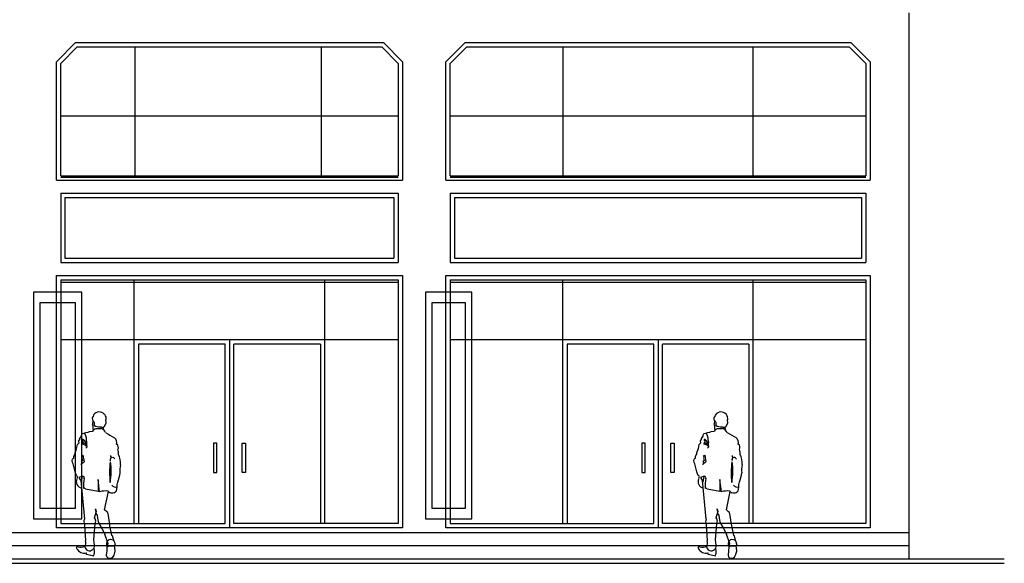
# Model space of a CAD drawing. Header units: inches. Extents: x 651 to 939, y 702 to 883.
# Tile 10 of 11: x 837 to 939, y 702 to 759. Entities that reach past the tile are written whole.
import ezdxf

# ---------------------------------------------------------------- set-up
doc = ezdxf.new("R2010")
doc.units = ezdxf.units.IN
doc.header["$MEASUREMENT"] = 0
doc.layers.add('01_EXISTING_RETAINED', color=7, linetype='Continuous', lineweight=25)
doc.layers.add('02_NEW_FACADE', color=7, linetype='Continuous', lineweight=25)

msp = doc.modelspace()

# ---------------------------------------------------------------- linework, layer by layer
at = {"layer": '01_EXISTING_RETAINED'}
for p, q in [((929.11, 702.93), (929.11, 759.58)), ((842.55, 756.49), (840.57, 754.51)), ((842.74, 756.04), (841.02, 754.32)), ((842.55, 756.49), (874.54, 756.49)), ((842.74, 756.04), (874.35, 756.04)), ((848.75, 742.66), (848.75, 756.04)), ((868.11, 742.66), (868.11, 756.04)), ((874.35, 756.04), (876.07, 754.32)), ((874.54, 756.49), (876.52, 754.51)), ((883, 756.49), (881.02, 754.51)), ((883.19, 756.04), (881.47, 754.32)), ((883, 756.49), (923.08, 756.49)), ((883.19, 756.04), (922.89, 756.04)), ((893.2, 742.66), (893.2, 756.04)), ((912.91, 742.66), (912.91, 756.04)), ((922.89, 756.04), (924.61, 754.32)), ((923.08, 756.49), (925.06, 754.51)), ((840.57, 742.21), (840.57, 754.51)), ((841.02, 742.66), (841.02, 754.32)), ((876.07, 754.32), (876.07, 742.66)), ((876.52, 754.51), (876.52, 742.21)), ((881.02, 742.21), (881.02, 754.51)), ((881.47, 742.66), (881.47, 754.32)), ((924.61, 754.32), (924.61, 742.66)), ((925.06, 754.51), (925.06, 742.21)), ((841.02, 748.9), (876.07, 748.9)), ((881.47, 748.9), (924.61, 748.9)), ((841.02, 742.66), (876.07, 742.66)), ((841.02, 742.55), (876.07, 742.55)), ((881.47, 742.66), (924.61, 742.66)), ((881.47, 742.55), (924.61, 742.55)), ((840.57, 742.21), (876.52, 742.21)), ((881.02, 742.21), (925.06, 742.21)), ((841.02, 740.86), (876.07, 740.86)), ((841.02, 740.86), (841.02, 733.67)), ((841.46, 740.41), (875.62, 740.41)), ((841.46, 740.41), (841.46, 734.12)), ((875.62, 740.41), (875.62, 734.12)), ((876.07, 740.86), (876.07, 733.67)), ((881.47, 740.86), (881.47, 733.67)), ((881.47, 740.86), (924.61, 740.86)), ((881.91, 740.41), (881.91, 734.12)), ((881.91, 740.41), (924.16, 740.41)), ((924.16, 740.41), (924.16, 734.12)), ((924.61, 740.86), (924.61, 733.67)), ((841.46, 734.12), (875.62, 734.12)), ((881.91, 734.12), (924.16, 734.12)), ((841.02, 733.67), (876.07, 733.67)), ((881.47, 733.67), (924.61, 733.67)), ((840.57, 732.32), (876.52, 732.32)), ((840.57, 706.16), (840.57, 732.32)), ((876.52, 732.32), (876.52, 706.16)), ((881.02, 706.16), (881.02, 732.32)), ((881.02, 732.32), (925.06, 732.32)), ((925.06, 732.32), (925.06, 706.16)), ((841.02, 731.87), (876.07, 731.87)), ((841.02, 731.87), (841.02, 706.61)), ((841.02, 731.63), (876.07, 731.63)), ((848.66, 706.61), (848.66, 731.87)), ((868.43, 706.61), (868.43, 731.87)), ((876.07, 731.87), (876.07, 706.61)), ((881.47, 731.87), (881.47, 706.61)), ((881.47, 731.87), (924.61, 731.87)), ((881.47, 731.63), (924.61, 731.63)), ((893.15, 706.61), (893.15, 731.87)), ((912.93, 706.61), (912.93, 731.87)), ((924.61, 731.87), (924.61, 706.61)), ((876.07, 725.66), (841.02, 725.66)), ((849.11, 725.21), (849.11, 706.61)), ((858.09, 725.21), (849.11, 725.21)), ((858.09, 706.61), (858.09, 725.21)), ((858.54, 725.66), (858.54, 706.16)), ((858.99, 706.61), (858.99, 725.21)), ((867.98, 725.21), (858.99, 725.21)), ((867.98, 725.21), (867.98, 706.61)), ((924.61, 725.66), (881.47, 725.66)), ((902.59, 725.21), (893.6, 725.21)), ((893.6, 725.21), (893.6, 706.61)), ((902.59, 706.61), (902.59, 725.21)), ((903.04, 725.66), (903.04, 706.16)), ((912.48, 725.21), (903.49, 725.21)), ((903.49, 706.61), (903.49, 725.21)), ((912.48, 725.21), (912.48, 706.61)), ((844.41, 717.88), (844.38, 717.68)), ((845.59, 717.91), (845.55, 717.96)), ((845.63, 717.86), (845.59, 717.91)), ((845.67, 717.79), (845.63, 717.86)), ((845.72, 717.68), (845.67, 717.79)), ((908.97, 717.88), (908.93, 717.68)), ((910.14, 717.91), (910.11, 717.96)), ((910.18, 717.86), (910.14, 717.91)), ((910.23, 717.79), (910.18, 717.86)), ((910.27, 717.68), (910.23, 717.79)), ((844.32, 716.95), (844.27, 716.88)), ((844.27, 716.88), (844.36, 716.76)), ((844.32, 717.62), (844.28, 717.53)), ((844.28, 717.53), (844.3, 717.36)), ((844.3, 717.36), (844.36, 717.28)), ((844.38, 717.68), (844.32, 717.62)), ((844.36, 717.25), (844.32, 716.95)), ((844.36, 717.28), (844.41, 717.21)), ((844.36, 716.76), (844.36, 716.56)), ((844.41, 717.21), (844.45, 717.15)), ((844.45, 717.15), (844.5, 717.09)), ((844.5, 717.09), (844.5, 717.01)), ((844.5, 717.01), (844.5, 716.8)), ((844.5, 716.8), (844.62, 716.69)), ((845.57, 716.67), (845.74, 717.06)), ((845.7, 717.36), (845.75, 717.37)), ((845.74, 717.06), (845.7, 717.36)), ((845.74, 717.45), (845.72, 717.68)), ((845.75, 717.37), (845.74, 717.45)), ((908.87, 717.62), (908.83, 717.53)), ((908.83, 717.53), (908.85, 717.36)), ((908.87, 716.95), (908.83, 716.88)), ((908.83, 716.88), (908.92, 716.76)), ((908.85, 717.36), (908.91, 717.28)), ((908.93, 717.68), (908.87, 717.62)), ((908.92, 717.25), (908.87, 716.95)), ((908.91, 717.28), (908.96, 717.21)), ((908.92, 716.76), (908.91, 716.56)), ((908.96, 717.21), (909.01, 717.15)), ((909.01, 717.15), (909.06, 717.09)), ((909.06, 717.09), (909.05, 717.01)), ((909.05, 717.01), (909.05, 716.8)), ((909.05, 716.8), (909.17, 716.69)), ((910.12, 716.67), (910.3, 717.06)), ((910.25, 717.36), (910.3, 717.37)), ((910.3, 717.06), (910.25, 717.36)), ((910.29, 717.45), (910.27, 717.68)), ((910.3, 717.37), (910.29, 717.45)), ((843.18, 715.67), (843.19, 715.75)), ((843.19, 715.75), (843.21, 715.86)), ((843.21, 715.86), (843.28, 715.94)), ((843.28, 715.94), (843.4, 715.98)), ((843.4, 715.98), (843.5, 715.99)), ((843.5, 716), (843.62, 716.06)), ((843.5, 715.99), (843.6, 715.73)), ((843.6, 715.73), (843.66, 715.48)), ((843.62, 716.06), (843.85, 716.09)), ((843.85, 716.09), (844, 716.16)), ((844, 716.16), (844.3, 716.19)), ((844.3, 716.19), (844.41, 716.21)), ((844.36, 716.56), (844.36, 716.44)), ((844.36, 716.44), (844.48, 716.33)), ((844.62, 716.69), (844.79, 716.67)), ((844.79, 716.67), (844.95, 716.64)), ((844.95, 716.64), (845.21, 716.63)), ((845.21, 716.63), (845.33, 716.56)), ((845.33, 716.56), (845.41, 716.59)), ((845.41, 716.6), (845.57, 716.67)), ((907.73, 715.67), (907.74, 715.75)), ((907.74, 715.75), (907.77, 715.86)), ((907.77, 715.86), (907.83, 715.94)), ((907.83, 715.94), (907.96, 715.98)), ((907.96, 715.98), (908.05, 715.99)), ((908.05, 716), (908.17, 716.06)), ((908.05, 715.99), (908.16, 715.73)), ((908.16, 715.73), (908.21, 715.48)), ((908.17, 716.06), (908.41, 716.09)), ((908.41, 716.09), (908.56, 716.16)), ((908.56, 716.16), (908.85, 716.19)), ((908.85, 716.19), (908.96, 716.21)), ((908.91, 716.56), (908.92, 716.44)), ((908.92, 716.44), (909.03, 716.33)), ((909.17, 716.69), (909.34, 716.67)), ((909.34, 716.67), (909.5, 716.64)), ((909.5, 716.64), (909.76, 716.63)), ((909.76, 716.63), (909.88, 716.56)), ((909.88, 716.56), (909.96, 716.59)), ((909.97, 716.6), (910.12, 716.67)), ((842.67, 714.38), (842.77, 714.8)), ((842.77, 714.8), (842.85, 714.91)), ((842.85, 714.91), (842.93, 714.98)), ((842.88, 715.17), (842.89, 715.19)), ((842.93, 714.98), (842.88, 715.17)), ((842.89, 715.19), (842.99, 715.31)), ((842.99, 715.31), (843, 715.42)), ((843, 715.42), (843.18, 715.67)), ((843.29, 715.33), (843.26, 715.31)), ((843.26, 715.31), (843.26, 715.26)), ((843.26, 715.26), (843.33, 715.16)), ((843.27, 714.96), (843.31, 714.99)), ((843.27, 714.88), (843.27, 714.96)), ((843.3, 714.83), (843.27, 714.88)), ((843.36, 715.33), (843.29, 715.33)), ((843.64, 714.71), (843.3, 714.83)), ((843.33, 715.16), (843.31, 715)), ((843.31, 714.99), (843.41, 714.98)), ((843.42, 715.28), (843.36, 715.33)), ((843.41, 714.98), (843.61, 714.88)), ((843.5, 715.2), (843.42, 715.28)), ((843.58, 715.08), (843.5, 715.2)), ((843.68, 714.91), (843.58, 715.08)), ((843.61, 714.88), (843.68, 714.91)), ((843.64, 714.62), (843.64, 714.71)), ((843.66, 715.48), (843.67, 715.3)), ((843.67, 715.3), (843.71, 715.06)), ((843.71, 715.06), (843.71, 714.85)), ((843.71, 714.85), (843.72, 714.54)), ((857.22, 714.95), (856.87, 714.95)), ((856.87, 714.95), (856.87, 711.89)), ((857.22, 711.89), (857.22, 714.95)), ((859.86, 714.95), (860.22, 714.95)), ((859.86, 711.89), (859.86, 714.95)), ((860.22, 714.95), (860.22, 711.89)), ((901.72, 714.95), (901.36, 714.95)), ((901.36, 714.95), (901.36, 711.89)), ((901.72, 711.89), (901.72, 714.95)), ((904.36, 714.95), (904.71, 714.95)), ((904.36, 711.89), (904.36, 714.95)), ((904.71, 714.95), (904.71, 711.89)), ((907.23, 714.38), (907.33, 714.8)), ((907.33, 714.8), (907.41, 714.91)), ((907.41, 714.91), (907.49, 714.98)), ((907.44, 715.19), (907.55, 715.31)), ((907.44, 715.17), (907.44, 715.19)), ((907.49, 714.98), (907.44, 715.17)), ((907.55, 715.42), (907.73, 715.67)), ((907.55, 715.31), (907.55, 715.42)), ((907.84, 715.33), (907.82, 715.31)), ((907.82, 715.31), (907.82, 715.26)), ((907.82, 715.26), (907.89, 715.16)), ((907.82, 714.96), (907.87, 714.99)), ((907.83, 714.88), (907.82, 714.96)), ((907.85, 714.83), (907.83, 714.88)), ((907.92, 715.33), (907.84, 715.33)), ((908.2, 714.71), (907.85, 714.83)), ((907.89, 715.16), (907.87, 715)), ((907.87, 714.99), (907.96, 714.98)), ((907.98, 715.28), (907.92, 715.33)), ((907.96, 714.98), (908.16, 714.88)), ((908.05, 715.2), (907.98, 715.28)), ((908.14, 715.08), (908.05, 715.2)), ((908.24, 714.91), (908.14, 715.08)), ((908.16, 714.88), (908.24, 714.91)), ((908.2, 714.62), (908.2, 714.71)), ((908.21, 715.48), (908.23, 715.3)), ((908.23, 715.3), (908.27, 715.06)), ((908.27, 715.06), (908.26, 714.85)), ((908.26, 714.85), (908.27, 714.54)), ((842.41, 713.66), (842.52, 713.81)), ((842.52, 713.81), (842.53, 713.97)), ((842.53, 713.97), (842.61, 714.23)), ((842.61, 714.23), (842.67, 714.38)), ((843.2, 713.61), (843.33, 713.69)), ((843.33, 713.68), (843.44, 712.99)), ((843.72, 714.54), (843.64, 714.43)), ((906.97, 713.66), (907.07, 713.81)), ((907.07, 713.81), (907.08, 713.97)), ((907.08, 713.97), (907.16, 714.23)), ((907.16, 714.23), (907.23, 714.38)), ((907.76, 713.61), (907.89, 713.69)), ((907.89, 713.68), (908, 712.99)), ((908.27, 714.54), (908.19, 714.43)), ((842.19, 713.14), (842.23, 713.27)), ((842.23, 712.94), (842.19, 713.14)), ((842.23, 713.27), (842.31, 713.35)), ((842.31, 712.8), (842.23, 712.94)), ((842.31, 713.35), (842.38, 713.4)), ((842.39, 712.53), (842.31, 712.8)), ((842.38, 713.56), (842.41, 713.66)), ((842.38, 713.4), (842.38, 713.56)), ((843.44, 712.99), (843.14, 712.72)), ((843.14, 712.72), (843.17, 712.84)), ((843.17, 712.84), (843.24, 712.91)), ((843.19, 713.11), (843.32, 713.14)), ((843.24, 712.91), (843.19, 713.11)), ((843.27, 713.5), (843.2, 713.61)), ((843.25, 713.41), (843.27, 713.5)), ((843.32, 713.14), (843.25, 713.41)), ((906.75, 713.14), (906.79, 713.27)), ((906.78, 712.94), (906.75, 713.14)), ((906.87, 712.8), (906.78, 712.94)), ((906.79, 713.27), (906.86, 713.35)), ((906.86, 713.35), (906.93, 713.4)), ((906.95, 712.53), (906.87, 712.8)), ((906.93, 713.4), (906.94, 713.56)), ((906.94, 713.56), (906.97, 713.66)), ((908, 712.99), (907.69, 712.72)), ((907.69, 712.72), (907.73, 712.84)), ((907.73, 712.84), (907.8, 712.91)), ((907.74, 713.11), (907.88, 713.14)), ((907.8, 712.91), (907.74, 713.11)), ((907.83, 713.5), (907.76, 713.61)), ((907.8, 713.41), (907.83, 713.5)), ((907.88, 713.14), (907.8, 713.41)), ((842.51, 711.98), (842.39, 712.53)), ((842.57, 711.76), (842.51, 711.98)), ((842.66, 711.57), (842.57, 711.76)), ((856.87, 711.89), (857.22, 711.89)), ((860.22, 711.89), (859.86, 711.89)), ((901.36, 711.89), (901.72, 711.89)), ((904.71, 711.89), (904.36, 711.89)), ((907.07, 711.98), (906.95, 712.53)), ((907.13, 711.76), (907.07, 711.98)), ((907.22, 711.57), (907.13, 711.76)), ((843.3, 711.52), (842.91, 711.37)), ((842.91, 711.37), (843.18, 710.92)), ((843.09, 711.08), (843.47, 707.07)), ((843.18, 710.92), (843.28, 711.47)), ((844.92, 711.18), (844.91, 709.92)), ((845.06, 709.89), (844.92, 711.18)), ((907.85, 711.52), (907.46, 711.37)), ((907.46, 711.37), (907.74, 710.92)), ((907.64, 711.08), (908.02, 707.07)), ((907.74, 710.92), (907.84, 711.47)), ((909.47, 711.18), (909.46, 709.92)), ((909.62, 709.89), (909.47, 711.18)), ((844.91, 709.92), (843.58, 710.16)), ((845.58, 708.03), (845.98, 709.92)), ((846.86, 710.41), (846.77, 709.95)), ((909.46, 709.92), (908.13, 710.16)), ((910.14, 708.03), (910.53, 709.92)), ((911.41, 710.41), (911.33, 709.95)), ((844.53, 707.19), (844.7, 707.78)), ((844.62, 708.14), (844.7, 707.8)), ((844.7, 707.78), (844.62, 708.14)), ((844.7, 707.8), (844.62, 707.67)), ((844.62, 707.67), (844.81, 707.47)), ((845.8, 707.83), (845.58, 708.03)), ((845.9, 707.73), (845.8, 707.83)), ((845.99, 707.44), (845.9, 707.73)), ((909.08, 707.19), (909.26, 707.78)), ((909.18, 708.14), (909.26, 707.8)), ((909.26, 707.78), (909.18, 708.14)), ((909.26, 707.8), (909.18, 707.67)), ((909.18, 707.67), (909.37, 707.47)), ((910.36, 707.83), (910.14, 708.03)), ((910.46, 707.73), (910.36, 707.83)), ((910.55, 707.44), (910.46, 707.73)), ((841.02, 706.61), (858.09, 706.61)), ((843.49, 706.51), (843.59, 704.79)), ((844.46, 704.9), (844.6, 706.59)), ((844.6, 707.08), (844.53, 707.19)), ((844.67, 706.84), (844.6, 707.08)), ((844.6, 706.59), (844.67, 706.84)), ((844.81, 707.47), (844.84, 707.17)), ((844.84, 707.17), (844.92, 706.8)), ((844.92, 706.8), (845.05, 706.51)), ((845.05, 706.51), (845.28, 706.07)), ((846.08, 706.7), (845.99, 707.44)), ((846.13, 706.35), (846.08, 706.7)), ((876.07, 706.61), (858.99, 706.61)), ((881.47, 706.61), (902.59, 706.61)), ((924.61, 706.61), (903.49, 706.61)), ((908.05, 706.51), (908.14, 704.79)), ((909.01, 704.9), (909.15, 706.59)), ((909.16, 707.08), (909.08, 707.19)), ((909.15, 706.59), (909.22, 706.84)), ((909.22, 706.84), (909.16, 707.08)), ((909.37, 707.47), (909.39, 707.17)), ((909.39, 707.17), (909.47, 706.8)), ((909.47, 706.8), (909.6, 706.51)), ((909.6, 706.51), (909.83, 706.07)), ((910.63, 706.7), (910.55, 707.44)), ((910.69, 706.35), (910.63, 706.7)), ((929.11, 705.62), (668.43, 705.62)), ((876.52, 706.16), (840.57, 706.16)), ((845.28, 706.07), (845.53, 705.62)), ((845.53, 705.62), (845.92, 704.53)), ((846.34, 705.37), (846.13, 706.35)), ((925.06, 706.16), (881.02, 706.16)), ((909.83, 706.07), (910.08, 705.62)), ((910.08, 705.62), (910.47, 704.53)), ((910.9, 705.37), (910.69, 706.35)), ((844.51, 704.37), (844.46, 704.9)), ((845.92, 704.53), (845.88, 704.36)), ((846.41, 705.31), (846.34, 705.37)), ((846.58, 704.74), (846.41, 705.31)), ((846.66, 704.49), (846.59, 704.26)), ((909.07, 704.37), (909.01, 704.9)), ((910.47, 704.53), (910.43, 704.36)), ((910.97, 705.31), (910.9, 705.37)), ((911.13, 704.74), (910.97, 705.31)), ((911.22, 704.49), (911.15, 704.26)), ((929.11, 704.28), (668.43, 704.28)), ((843.71, 703.39), (843.7, 703.55)), ((844.48, 703.94), (844.51, 704.37)), ((845.82, 703.78), (845.75, 703.33)), ((845.88, 704.36), (845.82, 704.16)), ((845.82, 704.16), (845.82, 703.78)), ((846.59, 704.27), (845.98, 704.23)), ((846.55, 703.32), (846.67, 703.72)), ((846.64, 704.13), (846.59, 704.27)), ((846.67, 703.72), (846.64, 704.13)), ((908.26, 703.39), (908.25, 703.55)), ((909.04, 703.94), (909.07, 704.37)), ((910.37, 703.78), (910.31, 703.33)), ((910.38, 704.16), (910.37, 703.78)), ((910.43, 704.36), (910.38, 704.16)), ((911.15, 704.27), (910.54, 704.23)), ((911.1, 703.32), (911.23, 703.72)), ((911.2, 704.13), (911.15, 704.27)), ((911.23, 703.72), (911.2, 704.13)), ((651, 702.93), (939, 702.93)), ((651, 702.48), (939, 702.48)), ((844.01, 703.31), (843.71, 703.39)), ((844.46, 703.23), (844.01, 703.31)), ((845.75, 703.33), (845.8, 703.14)), ((845.8, 703.14), (845.92, 703.05)), ((845.92, 703.05), (846.24, 703.02)), ((846.24, 703.02), (846.42, 703.1)), ((846.42, 703.1), (846.55, 703.32)), ((908.57, 703.31), (908.26, 703.39)), ((909.01, 703.23), (908.57, 703.31)), ((910.31, 703.33), (910.35, 703.14)), ((910.35, 703.14), (910.47, 703.05)), ((910.47, 703.05), (910.8, 703.02)), ((910.8, 703.02), (910.98, 703.1)), ((910.98, 703.1), (911.1, 703.32))]:
    msp.add_line(p, q, dxfattribs=at)
for centre, radius, start, end in [((845.02, 717.43), 0.745, 45.1575, 141.624), ((909.58, 717.43), 0.745, 45.1575, 141.624), ((844.81, 715.86), 0.578, 90.7032, 142.335), ((843.78, 737.36), 20.94, 272.8138, 273.8726), ((845.02, 715.8), 0.686, 20.9493, 75.2447), ((845.71, 716.53), 0.299, 166.5646, 217.8265), ((851.94, 725.85), 11.64, 237.3378, 242.7805), ((909.37, 715.86), 0.578, 90.7032, 142.335), ((908.33, 737.36), 20.94, 272.8138, 273.8726), ((909.57, 715.8), 0.686, 20.9493, 75.2447), ((910.27, 716.53), 0.299, 166.5646, 217.8265), ((916.5, 725.85), 11.64, 237.3378, 242.7805), ((846.26, 715.02), 0.587, 342.2683, 53.1102), ((846.59, 714.5), 0.416, 327.4972, 55.6712), ((910.82, 715.02), 0.587, 342.2683, 53.1102), ((911.14, 714.5), 0.416, 327.4972, 55.6712), ((846.02, 713.89), 0.996, 353.2671, 22.722), ((844.6, 712.71), 2.63, 359.5066, 23.9654), ((910.58, 713.89), 0.996, 353.2671, 22.722), ((909.16, 712.71), 2.63, 359.5066, 23.9654), ((855.25, 711.86), 9.16, 172.8735, 186.3386), ((840.46, 711.99), 5.8, 348.6183, 10.1636), ((846.45, 713.19), 0.295, 132.892, 197.5234), ((846.32, 713.6), 0.136, 160.6722, 311.1082), ((845.98, 713.46), 0.278, 349.0023, 35.0458), ((845.88, 712.69), 0.969, 38.6237, 56.4826), ((849.48, 712.1), 2.32, 165.5713, 185.6094), ((919.8, 711.86), 9.16, 172.8735, 186.3386), ((905.02, 711.99), 5.8, 348.6183, 10.1636), ((911.01, 713.19), 0.295, 132.892, 197.5234), ((910.88, 713.6), 0.136, 160.6722, 311.1082), ((910.53, 713.46), 0.278, 349.0023, 35.0458), ((910.43, 712.69), 0.969, 38.6237, 56.4826), ((914.04, 712.1), 2.32, 165.5713, 185.6094), ((843.52, 712.24), 3.68, 338.834, 354.299), ((908.07, 712.24), 3.68, 338.834, 354.299), ((843.32, 710.95), 0.682, 154.158, 257.0497), ((842.64, 711.44), 0.134, 288.8367, 82.0052), ((843.3, 711.36), 0.155, 328.1519, 90.8371), ((847.95, 710.52), 4.57, 170.2742, 183.3476), ((847.62, 710.53), 0.772, 150.4278, 189.564), ((907.88, 710.95), 0.682, 154.158, 257.0497), ((907.2, 711.44), 0.134, 288.8367, 82.0052), ((907.85, 711.36), 0.155, 328.1519, 90.8371), ((912.5, 710.52), 4.57, 170.2742, 183.3476), ((912.17, 710.53), 0.772, 150.4278, 189.564), ((843.46, 710.13), 0.132, 27.8581, 136.2768), ((845.69, 707.43), 2.55, 84.0861, 104.5823), ((846.35, 710.34), 0.567, 222.1752, 319.4113), ((846.73, 710.95), 0.562, 222.8461, 283.359), ((908.01, 710.13), 0.132, 27.8581, 136.2768), ((910.25, 707.43), 2.55, 84.0861, 104.5823), ((910.91, 710.34), 0.567, 222.1752, 319.4113), ((911.28, 710.95), 0.562, 222.8461, 283.359), ((844.11, 706.81), 0.688, 158.1105, 207.9426), ((908.67, 706.81), 0.688, 158.1105, 207.9426), ((842.94, 704.59), 0.675, 329.2053, 17.439), ((846.21, 704.49), 0.446, 0.2336, 227.5247), ((907.5, 704.59), 0.675, 329.2053, 17.439), ((910.76, 704.49), 0.446, 0.2336, 227.5247), ((842.77, 704.08), 0.133, 61.3093, 231.1448), ((843.48, 704.44), 0.908, 210.0612, 282.7366), ((843.13, 705.39), 1.23, 256.1798, 289.1944), ((843.99, 704.22), 0.46, 178.6275, 318.9985), ((844.41, 703.83), 0.119, 324.8885, 136.639), ((843.33, 703.65), 1.19, 341.8585, 7.4816), ((907.33, 704.08), 0.133, 61.3093, 231.1448), ((908.03, 704.44), 0.908, 210.0612, 282.7366), ((907.69, 705.39), 1.23, 256.1798, 289.1944), ((908.55, 704.22), 0.46, 178.6275, 318.9985), ((908.97, 703.83), 0.119, 324.8885, 136.639), ((907.89, 703.65), 1.19, 341.8585, 7.4816)]:
    msp.add_arc(centre, radius, start, end, dxfattribs=at)
at = {"layer": '02_NEW_FACADE'}
for points in [[(843.2, 707.1), (843.2, 730.6), (838.2, 730.6), (838.2, 707.1)], [(883.7, 707.1), (883.7, 730.6), (878.9, 730.6), (878.9, 707.1)], [(842.55, 708.2), (842.55, 729.5), (838.85, 729.5), (838.85, 708.2)], [(883.05, 708.2), (883.05, 729.5), (879.55, 729.5), (879.55, 708.2)]]:
    msp.add_lwpolyline(points, close=True, dxfattribs=at)

doc.saveas('drawing.dxf')
